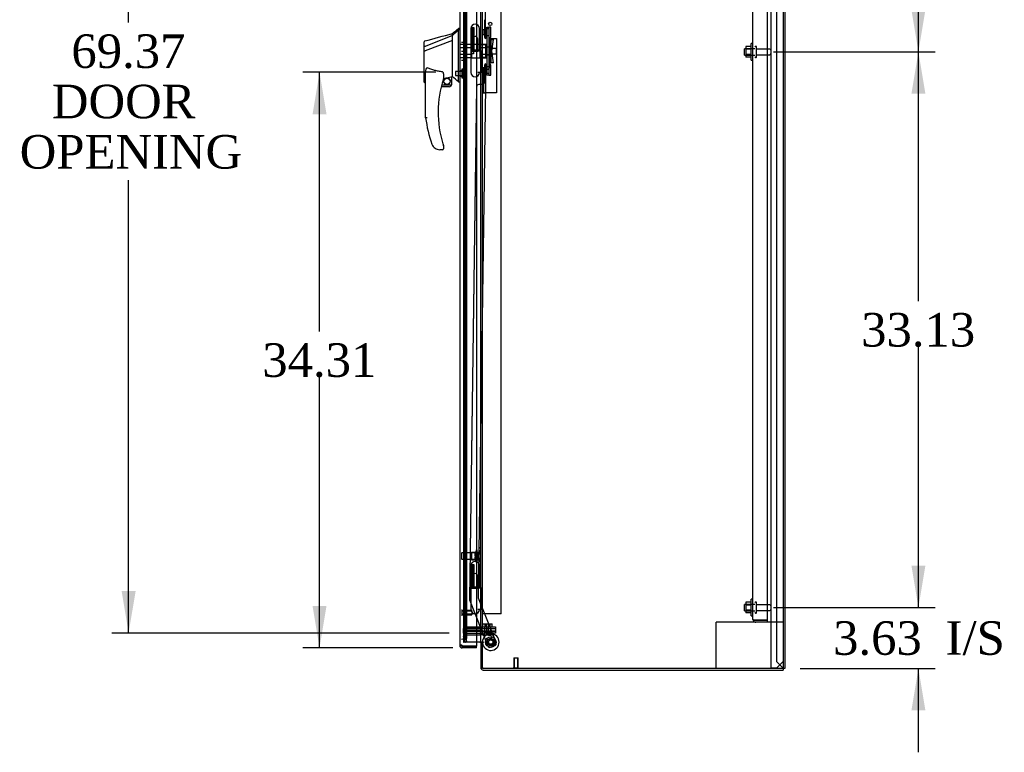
# Model space of a CAD drawing. Header units: inches. Extents: x 2 to 538, y -2 to 358.
# Tile 14 of 20: x 220 to 279, y 137 to 180. Entities that reach past the tile are written whole.
import ezdxf
from ezdxf.enums import TextEntityAlignment as Align
from ezdxf.lldxf.tags import DXFTag

# ---------------------------------------------------------------- set-up
doc = ezdxf.new("R2010")
doc.units = ezdxf.units.IN
doc.header["$MEASUREMENT"] = 0
for name, color, linetype in [('COM43135', 7, 'Continuous'), ('COM70220', 7, 'Continuous'), ('COM70838', 7, 'Continuous'), ('COM70839-4', 7, 'Continuous'), ('COM71019-1', 7, 'Continuous'), ('COM71043-2', 7, 'Continuous'), ('COM71044-2', 7, 'Continuous'), ('COM71046-2', 7, 'Continuous'), ('COM71047-2', 7, 'Continuous'), ('COM71052-1', 7, 'Continuous'), ('COM71053-1', 7, 'Continuous'), ('COM71054-1', 7, 'Continuous'), ('COM71145-1', 7, 'Continuous'), ('Default', 7, 'Continuous'), ('GSK87431', 7, 'Continuous'), ('HAN13068', 7, 'Continuous'), ('HAN13068_NUT', 7, 'Continuous'), ('HAN13068_SCREW', 7, 'Continuous'), ('HAN_NUT', 7, 'Continuous'), ('HNG14568', 7, 'Continuous'), ('HNG14568B', 7, 'Continuous'), ('HNG14568MH', 7, 'Continuous'), ('NTS166105', 7, 'Continuous'), ('NTS18147', 7, 'Continuous'), ('NTS86070', 7, 'Continuous'), ('ROL87452', 7, 'Continuous'), ('RVT17786', 7, 'Continuous'), ('RVT19000', 7, 'Continuous'), ('SCC87672', 7, 'Continuous'), ('SPC87323', 7, 'Continuous'), ('STD26089', 7, 'Continuous'), ('STD26122', 7, 'Continuous'), ('STD26258', 7, 'Continuous'), ('WAF25059', 7, 'Continuous'), ('WAF25376', 7, 'Continuous'), ('WAM30038', 7, 'Continuous')]:
    doc.layers.add(name, color=color, linetype=linetype)
doc.styles.add('SEACAD_Times_New_Roman', font='times.ttf')
tags = doc.linetypes.add('HIDDEN2', pattern=[0.1875, 0.125, -0.0625]).pattern_tags.tags
tags[6:7] = [DXFTag(74, 4), DXFTag(75, 0), DXFTag(340, '0'), DXFTag(46, 0.0), DXFTag(50, 0.0), DXFTag(44, 0.0), DXFTag(45, 0.0)]
tags[4:5] = [DXFTag(74, 4), DXFTag(75, 0), DXFTag(340, '0'), DXFTag(46, 0.0), DXFTag(50, 0.0), DXFTag(44, 0.0), DXFTag(45, 0.0)]
doc.dimstyles.new('HAMMOND_(STH_-_540x360)', dxfattribs={"dimtxt": 2, "dimasz": 2.5, "dimexe": 1, "dimexo": 1, "dimgap": 0.5, "dimtad": 0, "dimtih": 1, "dimtoh": 1, "dimzin": 0, "dimdsep": 46, "dimtxsty": 'SEACAD_Times_New_Roman', "dimblk1": '_SE_FILLED', "dimblk2": '_SE_FILLED', "dimsah": 1, "dimcen": 1, "dimadec": 0, "dimazin": 0, "dimtfac": 0.8, "dimtofl": 0, "dimtmove": 0, "dimatfit": 3, "dimfxl": 1, "dimtolj": 1, "dimtzin": 0, "dimarcsym": 0})

# ---------------------------------------------------------------- blocks, each defined once
blk = doc.blocks.new('SE2')
at = {"layer": 'COM43135', "color": 7, "linetype": 'HIDDEN2'}
for p, q in [((264.008, 144.466), (264.008, 212.096)), ((264.883, 144.406), (264.883, 212.156)), ((264.008, 144.466), (264.008, 144.466)), ((264.008, 144.466), (264.008, 144.466)), ((264.11, 144.406), (264.043, 144.357)), ((264.193, 144.406), (264.043, 144.406)), ((264.11, 144.406), (264.193, 144.406)), ((264.193, 144.406), (264.193, 144.406)), ((264.883, 144.406), (264.193, 144.406)), ((264.193, 144.406), (264.883, 144.406)), ((264.883, 144.281), (264.883, 144.406)), ((264.883, 144.281), (264.193, 144.281))]:
    blk.add_line(p, q, dxfattribs=at)
for start, end in [(180, 180.05887), (180.12083, 216.19405), (216.19405, 270)]:
    blk.add_arc((264.193, 144.466), 0.185, start, end, dxfattribs=at)
blk.add_open_spline([(264.043, 144.406), (264.032, 144.416), (264.023, 144.426), (264.014, 144.441), (264.012, 144.446), (264.008, 144.456), (264.008, 144.461), (264.008, 144.466)], degree=3, knots=[0, 0, 0, 0, 0.5, 0.5, 0.75, 0.75, 1, 1, 1, 1], dxfattribs=at)
at = {"layer": 'COM70220', "color": 7, "linetype": 'HIDDEN2'}
for p, q in [((246.884, 143.774), (246.884, 212.876)), ((246.884, 143.524), (246.884, 143.774))]:
    blk.add_line(p, q, dxfattribs=at)
blk.add_arc((246.634, 143.524), 0.25, 270, 0, dxfattribs=at)
at = {"layer": 'COM70838', "color": 7, "linetype": 'HIDDEN2'}
for p, q in [((248.146, 179.638), (248.146, 179.763)), ((248.146, 179.763), (248.271, 179.763)), ((248.146, 179.638), (248.146, 177.013)), ((248.271, 179.763), (248.271, 179.638)), ((248.271, 179.638), (248.271, 177.013)), ((248.274, 179.013), (248.388, 179.013)), ((248.388, 179.013), (248.388, 177.638)), ((248.388, 179.013), (248.558, 179.013)), ((248.458, 178.325), (248.558, 179.013)), ((248.558, 177.638), (248.458, 178.325)), ((248.388, 177.638), (248.285, 177.638)), ((248.558, 177.638), (248.388, 177.638)), ((248.146, 176.888), (248.146, 177.013)), ((248.271, 176.888), (248.146, 176.888)), ((248.271, 177.013), (248.271, 176.888))]:
    blk.add_line(p, q, dxfattribs=at)
for centre, start, end in [((248.388, 179.068), 180, 208.03984), ((248.388, 179.04), 180, 193.54456), ((248.388, 177.583), 151.96016, 180), ((248.388, 177.611), 166.45544, 180)]:
    blk.add_arc(centre, 0.117, start, end, dxfattribs=at)
at = {"layer": 'COM70839-4', "color": 7, "linetype": 'HIDDEN2'}
for p, q in [((248.089, 179.077), (247.64, 210.919)), ((248.089, 179.076), (247.64, 210.918)), ((248.004, 180.201), (248.018, 179.188)), ((248.004, 180.2), (248.018, 179.187)), ((248.089, 177.575), (247.64, 145.733)), ((248.089, 177.574), (247.64, 145.732)), ((248.018, 177.464), (248.004, 176.451)), ((248.018, 177.463), (248.004, 176.45)), ((247.539, 176.208), (247.108, 145.659)), ((247.539, 176.207), (247.108, 145.658)), ((247.877, 176.328), (247.666, 176.331)), ((247.877, 176.327), (247.666, 176.33)), ((247.117, 145.611), (248.21, 142.865)), ((247.117, 145.61), (248.21, 142.864)), ((247.64, 145.733), (248.703, 143.061)), ((247.64, 145.732), (248.703, 143.06)), ((248.633, 142.899), (248.372, 142.795)), ((248.633, 142.898), (248.372, 142.794))]:
    blk.add_line(p, q, dxfattribs=at)
for centre in [(248.385, 143.102), (248.385, 143.101)]:
    blk.add_circle(centre, 0.129, dxfattribs=at)
for centre, start, end in [((248.143, 179.19), 180.80825, 244.70437), ((248.143, 179.189), 180.80825, 244.70437), ((248.143, 177.462), 115.29563, 179.19175), ((247.664, 176.206), 89.19175, 179.19175), ((247.664, 176.205), 89.19175, 179.19175), ((247.879, 176.453), 269.19175, 359.19175), ((247.879, 176.452), 269.19175, 359.19175), ((247.233, 145.657), 179.19175, 201.70375), ((248.326, 142.911), 201.70375, 291.70375), ((248.587, 143.015), 291.70375, 21.70375)]:
    blk.add_arc(centre, 0.125, start, end, dxfattribs=at)
at = {"layer": 'COM71019-1', "color": 7, "linetype": 'HIDDEN2'}
for p, q in [((261.963, 144.281), (261.82, 144.281)), ((261.82, 141.531), (261.82, 144.281)), ((264.193, 144.281), (261.963, 144.281)), ((265.82, 144.281), (264.883, 144.281))]:
    blk.add_line(p, q, dxfattribs=at)
at = {"layer": 'COM71043-2', "color": 7, "linetype": 'Continuous'}
for p, q in [((265.82, 222.023), (265.82, 141.531)), ((247.79, 143.103), (247.79, 215.492)), ((247.742, 143.103), (247.539, 143.103)), ((247.742, 143.103), (247.79, 143.103)), ((247.933, 143.103), (247.79, 143.103)), ((247.933, 143.073), (247.885, 143.073)), ((247.885, 141.531), (247.885, 143.073)), ((265.82, 141.531), (247.885, 141.531))]:
    blk.add_line(p, q, dxfattribs=at)
at = {"layer": 'COM71043-2', "color": 7, "linetype": 'HIDDEN2'}
for p, q in [((246.76, 213.01), (246.76, 143.103)), ((246.86, 143.353), (246.86, 213.01)), ((246.952, 143.353), (246.952, 213.01)), ((246.765, 143.103), (246.76, 143.103)), ((246.765, 143.103), (246.795, 143.103)), ((246.887, 143.103), (246.795, 143.103)), ((246.903, 143.103), (246.887, 143.103)), ((247.539, 143.103), (246.903, 143.103))]:
    blk.add_line(p, q, dxfattribs=at)
at = {"layer": 'COM71043-2', "color": 7, "linetype": 'Continuous'}
blk.add_arc((247.933, 143.088), 0.015, 270, 90, dxfattribs=at)
at = {"layer": 'COM71043-2', "color": 7, "linetype": 'HIDDEN2'}
for centre, major_axis, start_param, end_param in [((246.795, 143.353), (0, -0.25), 0, 1.570796), ((246.887, 143.353), (0, 0.25), 3.141593, 4.712389)]:
    blk.add_ellipse(centre, major_axis=major_axis, ratio=0.258819, start_param=start_param, end_param=end_param, dxfattribs=at)
at = {"layer": 'COM71044-2', "color": 7, "linetype": 'Continuous'}
for p, q in [((265.915, 222.023), (265.915, 141.531)), ((265.915, 141.531), (265.82, 141.531))]:
    blk.add_line(p, q, dxfattribs=at)
at = {"layer": 'COM71044-2', "color": 7, "linetype": 'HIDDEN2'}
for p, q in [((265.415, 221.618), (265.415, 141.936)), ((265.415, 141.936), (265.772, 141.579)), ((265.772, 141.579), (265.82, 141.531))]:
    blk.add_line(p, q, dxfattribs=at)
at = {"layer": 'COM71046-2', "color": 7, "linetype": 'HIDDEN2'}
for p, q in [((246.859, 143.103), (246.764, 143.458)), ((246.951, 143.127), (246.856, 143.483)), ((246.902, 143.638), (247.742, 143.638)), ((246.902, 143.543), (247.742, 143.543)), ((246.859, 143.103), (246.951, 143.127))]:
    blk.add_line(p, q, dxfattribs=at)
at = {"layer": 'COM71046-2', "color": 7, "linetype": 'Continuous'}
for p, q in [((247.79, 143.103), (247.79, 143.073)), ((247.79, 143.073), (247.79, 141.579)), ((247.885, 143.073), (247.79, 143.073)), ((247.885, 143.103), (247.885, 143.073)), ((247.885, 143.073), (247.885, 143.073)), ((247.933, 141.436), (265.82, 141.436)), ((265.82, 141.531), (265.82, 141.436))]:
    blk.add_line(p, q, dxfattribs=at)
at = {"layer": 'COM71046-2', "color": 7, "linetype": 'HIDDEN2'}
for centre, radius, start, end in [((246.902, 143.495), 0.143, 90, 195), ((246.902, 143.495), 0.048, 90, 195), ((247.742, 143.495), 0.143, 0, 90), ((247.742, 143.495), 0.048, 0, 90), ((247.933, 141.579), 0.048, 180, 270)]:
    blk.add_arc(centre, radius, start, end, dxfattribs=at)
at = {"layer": 'COM71046-2', "color": 7, "linetype": 'Continuous'}
blk.add_arc((247.933, 141.579), 0.143, 180, 270, dxfattribs=at)
at = {"layer": 'COM71047-2', "color": 7, "linetype": 'HIDDEN2'}
for p, q in [((265.07, 221.626), (265.07, 141.563)), ((265.07, 141.563), (265.213, 141.563)), ((265.213, 141.563), (265.445, 141.563)), ((265.82, 141.938), (265.445, 141.563))]:
    blk.add_line(p, q, dxfattribs=at)
at = {"layer": 'COM71052-1', "color": 7, "linetype": 'HIDDEN2'}
for p, q in [((246.76, 212.638), (246.76, 144.013)), ((247.884, 144.013), (247.884, 212.638))]:
    blk.add_line(p, q, dxfattribs=at)
at = {"layer": 'COM71053-1', "color": 7, "linetype": 'HIDDEN2'}
for p, q in [((247.884, 177.252), (247.884, 211.857)), ((249.009, 144.794), (249.009, 211.857)), ((248.346, 177.376), (248.346, 179.082)), ((248.346, 179.082), (248.721, 179.082)), ((248.721, 179.082), (248.721, 175.836)), ((248.027, 177.252), (247.884, 177.252)), ((247.979, 175.836), (247.979, 177.252)), ((247.979, 177.251), (248.027, 177.251)), ((248.027, 177.252), (248.221, 177.252)), ((248.027, 177.251), (248.221, 177.251)), ((248.221, 177.251), (248.346, 177.376)), ((248.221, 177.252), (248.346, 177.376)), ((247.884, 175.836), (248.027, 175.836)), ((247.884, 144.794), (247.884, 175.836)), ((248.721, 175.836), (248.027, 175.836)), ((248.027, 144.794), (247.884, 144.794)), ((249.009, 144.794), (248.027, 144.794))]:
    blk.add_line(p, q, dxfattribs=at)
blk.add_circle((248.354, 179.95), 0.098, dxfattribs=at)
at = {"layer": 'COM71054-1', "color": 7, "linetype": 'HIDDEN2'}
for p, q in [((246.759, 144.013), (247.908, 144.013)), ((246.759, 144.013), (246.759, 143.888)), ((246.759, 143.888), (247.908, 143.888)), ((247.908, 144.013), (248.658, 144.013)), ((248.658, 143.888), (247.908, 143.888)), ((248.658, 144.013), (248.658, 143.888)), ((246.759, 143.638), (246.759, 143.763)), ((247.908, 143.763), (246.759, 143.763)), ((246.902, 143.638), (246.759, 143.638)), ((247.908, 143.638), (247.742, 143.638)), ((247.908, 143.763), (248.658, 143.763)), ((248.658, 143.638), (247.908, 143.638)), ((248.658, 143.763), (248.658, 143.638))]:
    blk.add_line(p, q, dxfattribs=at)
at = {"layer": 'COM71145-1', "color": 7, "linetype": 'Continuous'}
for p, q in [((246.539, 213.75), (246.539, 142.901)), ((247.539, 208.831), (247.539, 179.914)), ((247.539, 176.816), (247.539, 147.899)), ((247.539, 144.801), (247.539, 142.853)), ((246.539, 142.9), (246.539, 142.901)), ((246.609, 142.901), (246.539, 142.901)), ((246.539, 142.9), (246.609, 142.9)), ((246.634, 142.901), (246.609, 142.901)), ((246.609, 142.9), (246.634, 142.9)), ((246.634, 142.9), (246.634, 142.901)), ((246.706, 142.852), (246.682, 142.852)), ((246.682, 142.852), (246.682, 142.827)), ((246.682, 142.827), (246.682, 142.757)), ((246.706, 142.757), (246.682, 142.757)), ((246.706, 142.853), (247.539, 142.853)), ((247.539, 142.852), (246.706, 142.852)), ((246.706, 142.852), (246.706, 142.757)), ((247.539, 142.757), (246.706, 142.757)), ((247.539, 142.757), (247.539, 142.852))]:
    blk.add_line(p, q, dxfattribs=at)
at = {"layer": 'COM71145-1', "color": 7, "linetype": 'HIDDEN2'}
for p, q in [((247.209, 179.714), (247.209, 178.364)), ((247.404, 179.714), (247.209, 179.714)), ((247.404, 178.364), (247.404, 179.714)), ((247.539, 179.914), (247.539, 176.816)), ((247.209, 178.364), (247.404, 178.364)), ((247.539, 147.899), (247.539, 144.801)), ((247.404, 147.699), (247.209, 147.699)), ((247.209, 147.699), (247.209, 146.349)), ((247.404, 146.349), (247.404, 147.699)), ((247.209, 146.349), (247.404, 146.349))]:
    blk.add_line(p, q, dxfattribs=at)
at = {"layer": 'COM71145-1', "color": 7, "linetype": 'Continuous'}
for centre, radius, start, end in [((246.682, 142.9), 0.143, 180, 270), ((246.682, 142.9), 0.048, 180, 270), ((246.625, 142.843), 0.0815, 6.77269, 45.12831)]:
    blk.add_arc(centre, radius, start, end, dxfattribs=at)
blk.add_open_spline([(246.682, 142.901), (246.673, 142.905), (246.665, 142.909), (246.646, 142.915), (246.637, 142.917), (246.62, 142.921), (246.611, 142.922), (246.595, 142.924), (246.588, 142.924), (246.574, 142.924), (246.568, 142.924), (246.558, 142.922), (246.553, 142.921), (246.546, 142.917), (246.543, 142.915), (246.54, 142.909), (246.539, 142.905), (246.539, 142.901)], degree=3, knots=[0, 0, 0, 0, 0.125, 0.125, 0.25, 0.25, 0.375, 0.375, 0.5, 0.5, 0.625, 0.625, 0.75, 0.75, 0.875, 0.875, 1, 1, 1, 1], dxfattribs=at)
blk.add_open_spline([(246.636, 142.917), (246.635, 142.912), (246.634, 142.907), (246.634, 142.901)], degree=3, dxfattribs=at)
at = {"layer": 'GSK87431', "color": 7, "linetype": 'HIDDEN2'}
for p, q in [((246.759, 143.732), (246.759, 143.919)), ((247.908, 143.919), (246.759, 143.919)), ((247.908, 143.919), (248.658, 143.919)), ((248.658, 143.919), (248.658, 143.732)), ((247.908, 143.732), (246.759, 143.732)), ((248.658, 143.732), (247.908, 143.732))]:
    blk.add_line(p, q, dxfattribs=at)
at = {"layer": 'HAN13068', "color": 7, "linetype": 'Continuous'}
for p, q in [((246.539, 179.675), (246.456, 179.675)), ((246.459, 179.675), (246.459, 179.574)), ((246.104, 179.263), (244.469, 178.608)), ((246.104, 179.263), (246.104, 179.375)), ((246.104, 179.117), (246.104, 179.263)), ((246.104, 179.023), (246.104, 179.117)), ((246.104, 178.95), (246.104, 179.023)), ((246.459, 179.514), (246.459, 179.574)), ((246.459, 179.428), (246.459, 179.514)), ((246.459, 176.937), (246.459, 179.428)), ((244.424, 178.582), (244.424, 178.879)), ((244.424, 178.348), (244.424, 178.582)), ((246.104, 178.95), (244.48, 178.346)), ((246.104, 177.065), (246.104, 178.95)), ((244.424, 176.476), (244.424, 178.348)), ((244.478, 178.346), (244.48, 178.346)), ((244.504, 174.343), (244.504, 177.013)), ((245.564, 176.933), (245.564, 176.669)), ((245.564, 176.683), (245.691, 176.712)), ((245.775, 176.732), (246.009, 176.787)), ((246.039, 176.79), (246.104, 176.805)), ((246.039, 176.79), (246.039, 176.791)), ((246.039, 176.791), (246.039, 176.325)), ((246.104, 176.918), (246.104, 177.065)), ((246.104, 176.805), (246.104, 176.918)), ((246.459, 176.532), (246.459, 176.937)), ((244.498, 176.417), (244.504, 176.419)), ((245.914, 176.2), (245.434, 176.2)), ((245.466, 176.325), (246.039, 176.325)), ((246.459, 176.507), (246.459, 176.532)), ((246.459, 176.505), (246.539, 176.505)), ((245.067, 172.54), (245.066, 172.539)), ((245.564, 172.689), (245.564, 172.51)), ((245.504, 172.45), (245.349, 172.45))]:
    blk.add_line(p, q, dxfattribs=at)
at = {"layer": 'HAN13068', "color": 7, "linetype": 'HIDDEN2'}
for p, q in [((247.241, 178.721), (246.539, 178.721)), ((247.241, 178.525), (246.539, 178.525)), ((247.241, 178.721), (247.241, 178.525)), ((247.241, 178.525), (247.241, 178.126)), ((247.366, 178.485), (247.241, 178.485)), ((247.366, 178.485), (247.366, 178.325)), ((248.701, 178.485), (248.271, 178.485)), ((248.701, 178.485), (248.701, 178.165)), ((248.731, 178.455), (248.701, 178.485)), ((248.731, 178.195), (248.731, 178.455)), ((247.241, 178.126), (246.539, 178.126)), ((247.241, 177.93), (246.539, 177.93)), ((247.366, 178.165), (247.241, 178.165)), ((247.241, 178.126), (247.241, 177.93)), ((247.366, 178.325), (247.366, 178.165)), ((248.271, 178.165), (248.701, 178.165)), ((248.701, 178.165), (248.731, 178.195)), ((246.664, 177.15), (246.539, 177.15)), ((246.539, 176.825), (246.664, 176.825))]:
    blk.add_line(p, q, dxfattribs=at)
at = {"layer": 'HAN13068', "color": 7, "linetype": 'Continuous'}
blk.add_circle((245.778, 176.529), 0.188, dxfattribs=at)
for centre, radius, start, end in [((230.075, 198.703), 25.11, 309.66938, 310.72993), ((-54.409, 1297.872), 1158.164, 284.954427, 285.038821), ((244.484, 178.879), 0.06, 105.32395, 180.00016), ((244.469, 178.706), 0.361, 262.90649, 271.52325), ((251.668, 174.679), 6.417, 162.10501, 197.01016), ((245.504, 176.669), 0.06, 342.10501, 0), ((245.778, 176.529), 0.202, 115.2676, 90.89564), ((245.516, 177.657), 0.961, 280.53162, 285.63162), ((209.693, 133.359), 56.686, 49.56494, 50.03473), ((245.914, 176.325), 0.125, 270, 310.5358), ((245.914, 176.325), 0.125, 310.5358, 346.11346), ((245.914, 176.325), 0.125, 346.11346, 360), ((251.844, 175.278), 7.4, 187.26095, 199.71455), ((245.349, 172.95), 0.5, 199.71455, 235.43766), ((245.349, 172.95), 0.5, 235.43766, 270), ((245.504, 172.689), 0.06, 0, 17.89499), ((245.504, 172.51), 0.06, 270, 0)]:
    blk.add_arc(centre, radius, start, end, dxfattribs=at)
blk.add_ellipse((244.484, 176.476), major_axis=(0.06, 0), ratio=0.999979, start_param=3.141468, end_param=4.950188, dxfattribs=at)
blk.add_open_spline([(246.459, 179.574), (246.341, 179.47), (246.222, 179.367), (246.104, 179.263)], degree=3, dxfattribs=at)
for points, knots in [([(244.469, 178.608), (244.456, 178.606), (244.445, 178.603), (244.429, 178.594), (244.424, 178.588), (244.424, 178.582)], [0, 0, 0, 0, 0.5, 0.5, 1, 1, 1, 1]), ([(244.504, 177.013), (244.504, 177.071), (244.508, 177.128), (244.523, 177.213), (244.529, 177.242), (244.544, 177.283), (244.549, 177.296), (244.562, 177.314), (244.567, 177.32), (244.579, 177.327), (244.587, 177.328), (244.594, 177.326)], [0, 0, 0, 0, 0.5, 0.5, 0.75, 0.75, 0.875, 0.875, 0.9375, 0.9375, 1, 1, 1, 1]), ([(245.504, 177.087), (245.426, 177.098), (245.348, 177.11), (245.194, 177.14), (245.117, 177.157), (244.965, 177.197), (244.889, 177.219), (244.741, 177.269), (244.667, 177.296), (244.594, 177.326)], [0, 0, 0, 0, 0.25, 0.25, 0.5, 0.5, 0.75, 0.75, 1, 1, 1, 1]), ([(245.504, 177.087), (245.508, 177.087), (245.512, 177.085), (245.518, 177.081), (245.521, 177.079), (245.529, 177.07), (245.533, 177.064), (245.54, 177.051), (245.543, 177.045), (245.549, 177.031), (245.551, 177.024), (245.557, 177.003), (245.559, 176.989), (245.562, 176.968), (245.563, 176.961), (245.564, 176.947), (245.564, 176.94), (245.564, 176.933)], [0, 0, 0, 0, 0.0625, 0.0625, 0.125, 0.125, 0.25, 0.25, 0.375, 0.375, 0.5, 0.5, 0.75, 0.75, 0.875, 0.875, 1, 1, 1, 1]), ([(246.009, 176.787), (246.013, 176.787), (246.017, 176.788), (246.024, 176.79), (246.027, 176.79), (246.036, 176.791), (246.039, 176.791), (246.039, 176.791)], [0, 0, 0, 0, 0.25, 0.25, 0.5, 0.5, 1, 1, 1, 1]), ([(244.594, 174.348), (244.588, 174.348), (244.582, 174.348), (244.571, 174.347), (244.565, 174.347), (244.549, 174.345), (244.539, 174.345), (244.526, 174.344), (244.523, 174.344), (244.516, 174.343), (244.513, 174.343), (244.509, 174.343), (244.507, 174.343), (244.505, 174.343), (244.504, 174.343), (244.504, 174.343)], [0, 0, 0, 0, 0.125, 0.125, 0.25, 0.25, 0.5, 0.5, 0.625, 0.625, 0.75, 0.75, 0.875, 0.875, 1, 1, 1, 1]), ([(245.532, 172.802), (245.537, 172.784), (245.542, 172.767), (245.55, 172.741), (245.553, 172.733), (245.557, 172.721), (245.558, 172.717), (245.56, 172.712), (245.56, 172.71), (245.561, 172.708), (245.561, 172.707), (245.561, 172.707)], [0, 0, 0, 0, 0.5, 0.5, 0.75, 0.75, 0.875, 0.875, 0.9375, 0.9375, 1, 1, 1, 1])]:
    blk.add_open_spline(points, degree=3, knots=knots, dxfattribs=at)
at = {"layer": 'HAN13068_NUT', "color": 7, "linetype": 'HIDDEN2'}
for p, q in [((247.741, 178.709), (247.741, 178.517)), ((248.066, 178.709), (247.741, 178.709)), ((247.741, 178.517), (247.741, 178.133)), ((248.066, 178.517), (247.741, 178.517)), ((248.066, 178.709), (248.066, 178.613)), ((248.116, 178.658), (248.066, 178.658)), ((248.066, 178.613), (248.066, 178.517)), ((248.066, 178.517), (248.066, 178.325)), ((247.741, 178.133), (247.741, 177.941)), ((248.066, 178.133), (247.741, 178.133)), ((248.066, 177.941), (247.741, 177.941)), ((248.066, 178.325), (248.066, 178.133)), ((248.066, 178.133), (248.066, 178.037)), ((248.066, 178.037), (248.066, 177.941)), ((248.066, 177.993), (248.116, 177.993))]:
    blk.add_line(p, q, dxfattribs=at)
for centre, start, end in [((248.116, 178.628), 0, 90), ((248.116, 178.023), 270, 0)]:
    blk.add_arc(centre, 0.03, start, end, dxfattribs=at)
at = {"layer": 'HAN13068_SCREW', "color": 7, "linetype": 'HIDDEN2'}
for p, q in [((246.664, 177.25), (246.664, 176.725)), ((246.734, 177.25), (246.664, 177.25)), ((246.734, 177.25), (246.734, 176.725)), ((246.289, 177.103), (246.289, 176.871)), ((246.664, 177.103), (246.289, 177.103)), ((246.289, 176.871), (246.664, 176.871)), ((246.664, 176.725), (246.734, 176.725)), ((246.871, 177.18), (246.734, 177.18)), ((246.871, 176.987), (246.734, 176.987)), ((246.871, 176.795), (246.734, 176.795)), ((246.871, 176.987), (246.871, 177.18)), ((246.871, 176.795), (246.871, 176.987))]:
    blk.add_line(p, q, dxfattribs=at)
at = {"layer": 'HAN_NUT', "color": 7, "linetype": 'HIDDEN2'}
for p, q in [((246.634, 178.855), (246.849, 178.855)), ((246.849, 178.325), (246.849, 178.855)), ((246.634, 178.325), (246.849, 178.325)), ((246.849, 177.795), (246.849, 178.325)), ((246.634, 177.795), (246.849, 177.795))]:
    blk.add_line(p, q, dxfattribs=at)
at = {"layer": 'HNG14568', "color": 7, "linetype": 'Continuous'}
for p, q in [((247.2, 179.677), (247.2, 178.404)), ((247.705, 178.404), (247.705, 179.677)), ((247.2, 147.662), (247.2, 146.389)), ((247.705, 146.389), (247.705, 147.662))]:
    blk.add_line(p, q, dxfattribs=at)
at = {"layer": 'HNG14568', "color": 7, "linetype": 'HIDDEN2'}
for p, q in [((247.279, 179.674), (247.279, 178.404)), ((247.334, 179.674), (247.334, 178.404)), ((247.575, 179.674), (247.575, 179.674)), ((247.279, 147.659), (247.279, 146.389)), ((247.334, 147.659), (247.334, 146.389)), ((247.575, 147.659), (247.575, 147.659))]:
    blk.add_line(p, q, dxfattribs=at)
at = {"layer": 'HNG14568', "color": 7, "linetype": 'Continuous'}
for centre in [(247.452, 179.677), (247.452, 147.662)]:
    blk.add_arc(centre, 0.252, 0, 180, dxfattribs=at)
at = {"layer": 'HNG14568B', "color": 7, "linetype": 'Continuous'}
for p, q in [((247.199, 178.404), (247.705, 178.404)), ((247.199, 178.404), (247.199, 178.325)), ((247.705, 178.325), (247.705, 178.404)), ((247.199, 178.325), (247.62, 178.325)), ((247.199, 146.389), (247.705, 146.389)), ((247.199, 146.389), (247.199, 146.31)), ((247.199, 146.31), (247.62, 146.31)), ((247.705, 146.31), (247.705, 146.389))]:
    blk.add_line(p, q, dxfattribs=at)
at = {"layer": 'HNG14568MH', "color": 7, "linetype": 'HIDDEN2'}
for p, q in [((247.296, 179.044), (247.296, 178.325)), ((247.609, 178.325), (247.609, 179.044)), ((247.825, 178.325), (247.79, 178.325)), ((247.825, 177.055), (247.825, 178.325)), ((247.825, 177.055), (247.79, 177.055)), ((247.296, 147.029), (247.296, 146.31)), ((247.609, 146.31), (247.609, 147.029)), ((247.825, 146.31), (247.79, 146.31)), ((247.825, 145.04), (247.825, 146.31)), ((247.825, 145.04), (247.79, 145.04))]:
    blk.add_line(p, q, dxfattribs=at)
at = {"layer": 'HNG14568MH', "color": 7, "linetype": 'Continuous'}
for p, q in [((247.2, 178.325), (247.2, 177.053)), ((247.79, 178.325), (247.62, 178.325)), ((247.79, 177.055), (247.607, 177.055)), ((247.705, 177.053), (247.705, 177.055)), ((247.2, 146.31), (247.2, 145.038)), ((247.79, 146.31), (247.62, 146.31)), ((247.79, 145.04), (247.607, 145.04)), ((247.705, 145.038), (247.705, 145.04))]:
    blk.add_line(p, q, dxfattribs=at)
at = {"layer": 'HNG14568MH', "color": 7, "linetype": 'HIDDEN2'}
for centre, radius, start, end in [((247.452, 179.044), 0.156, 90, 180), ((247.452, 179.044), 0.157, 0, 90), ((247.452, 147.029), 0.157, 90, 180), ((247.452, 147.029), 0.157, 0, 90)]:
    blk.add_arc(centre, radius, start, end, dxfattribs=at)
at = {"layer": 'HNG14568MH', "color": 7, "linetype": 'Continuous'}
for centre in [(247.452, 177.053), (247.452, 145.038)]:
    blk.add_arc(centre, 0.253, 180, 0, dxfattribs=at)
at = {"layer": 'NTS166105', "color": 7, "linetype": 'HIDDEN2'}
for p, q in [((263.592, 178.597), (263.592, 178.435)), ((263.912, 178.597), (263.592, 178.597)), ((263.592, 178.435), (263.592, 178.126)), ((263.912, 178.435), (263.592, 178.435)), ((263.592, 178.126), (263.592, 177.965)), ((263.912, 178.126), (263.592, 178.126)), ((263.912, 177.965), (263.592, 177.965)), ((263.592, 145.472), (263.592, 145.31)), ((263.912, 145.472), (263.592, 145.472)), ((263.592, 145.31), (263.592, 145.001)), ((263.912, 145.31), (263.592, 145.31)), ((263.592, 145.001), (263.592, 144.84)), ((263.912, 145.001), (263.592, 145.001)), ((263.912, 144.84), (263.592, 144.84))]:
    blk.add_line(p, q, dxfattribs=at)
at = {"layer": 'NTS18147', "color": 7, "linetype": 'HIDDEN2'}
for p, q in [((247.675, 148.723), (247.675, 148.727)), ((247.738, 148.727), (247.675, 148.727)), ((247.675, 148.723), (247.675, 148.727)), ((247.675, 148.723), (247.675, 148.534)), ((247.675, 148.723), (247.738, 148.723)), ((247.675, 148.723), (247.675, 148.534)), ((247.675, 148.534), (247.675, 148.416)), ((247.738, 148.534), (247.675, 148.534)), ((247.675, 148.534), (247.675, 148.416)), ((247.738, 148.723), (247.738, 148.727)), ((247.738, 148.723), (247.738, 148.727)), ((247.738, 148.727), (247.738, 148.727)), ((247.738, 148.723), (247.738, 148.723)), ((247.738, 148.416), (247.738, 148.534)), ((247.738, 148.416), (247.738, 148.534)), ((247.738, 148.534), (247.738, 148.534)), ((247.8, 148.574), (247.8, 148.628)), ((247.8, 148.574), (247.8, 148.628)), ((247.238, 148.007), (247.238, 148.447)), ((247.675, 148.447), (247.238, 148.447)), ((247.238, 148.447), (247.238, 148.007)), ((247.238, 148.007), (247.675, 148.007)), ((247.675, 148.447), (247.675, 148.447)), ((247.675, 148.416), (247.675, 148.039)), ((247.675, 148.416), (247.738, 148.416)), ((247.675, 148.416), (247.675, 148.039)), ((247.675, 148.039), (247.675, 147.921)), ((247.738, 148.039), (247.675, 148.039)), ((247.675, 148.039), (247.675, 147.921)), ((247.675, 148.007), (247.675, 148.007)), ((247.675, 147.921), (247.675, 147.732)), ((247.675, 147.921), (247.738, 147.921)), ((247.675, 147.921), (247.675, 147.732)), ((247.738, 148.416), (247.738, 148.416)), ((247.738, 147.921), (247.738, 148.039)), ((247.738, 147.921), (247.738, 148.039)), ((247.738, 148.039), (247.738, 148.039)), ((247.738, 147.921), (247.738, 147.921)), ((247.675, 147.732), (247.675, 147.727)), ((247.738, 147.732), (247.675, 147.732)), ((247.675, 147.732), (247.675, 147.727)), ((247.675, 147.727), (247.738, 147.727)), ((247.738, 147.732), (247.738, 147.727)), ((247.738, 147.732), (247.738, 147.727)), ((247.738, 147.732), (247.738, 147.732)), ((247.738, 147.727), (247.738, 147.727)), ((247.8, 147.826), (247.8, 147.881)), ((247.8, 147.826), (247.8, 147.881))]:
    blk.add_line(p, q, dxfattribs=at)
blk.add_arc((247.482, 148.227), 0.318, 323.63381, 36.36619, dxfattribs=at)
blk.add_arc((247.482, 148.227), 0.318, 323.63381, 36.36619, dxfattribs=at)
for centre, start_param, end_param in [((247.482, 148.628), 2.506883, 3.776302), ((247.482, 148.628), 2.506883, 3.141593), ((247.482, 148.574), 2.506883, 3.141593), ((247.482, 147.881), 3.141593, 3.776302), ((247.482, 147.826), 2.506883, 3.776302), ((247.482, 147.826), 3.141593, 3.776302)]:
    blk.add_ellipse(centre, major_axis=(-0.318, 0), ratio=0.5, start_param=start_param, end_param=end_param, dxfattribs=at)
at = {"layer": 'NTS86070', "color": 7, "linetype": 'HIDDEN2'}
for p, q in [((247.884, 143.638), (247.884, 143.538)), ((247.884, 143.538), (248.384, 143.538)), ((247.988, 143.668), (247.988, 143.638)), ((248.271, 143.678), (247.998, 143.678)), ((248.009, 143.638), (248.009, 143.538)), ((248.113, 143.668), (248.113, 143.638)), ((248.396, 143.678), (248.271, 143.678)), ((248.281, 143.638), (248.281, 143.668)), ((248.384, 143.638), (248.384, 143.538)), ((248.384, 143.538), (248.509, 143.538)), ((248.406, 143.638), (248.406, 143.668)), ((248.509, 143.638), (248.509, 143.538))]:
    blk.add_line(p, q, dxfattribs=at)
for centre, start, end in [((247.998, 143.668), 90, 180), ((248.123, 143.668), 90, 180), ((248.271, 143.668), 0, 90), ((248.396, 143.668), 0, 90)]:
    blk.add_arc(centre, 0.01, start, end, dxfattribs=at)
at = {"layer": 'ROL87452', "color": 7, "linetype": 'HIDDEN2'}
blk.add_circle((248.385, 143.101), 0.206, dxfattribs=at)
for centre, start, end in [((248.385, 143.102), 0, 179.93922), ((248.385, 143.101), 77.45892, 91.92739), ((248.385, 143.101), 176.73782, 179.19175), ((248.385, 143.101), 183.26559, 196.71981), ((248.385, 143.102), 183.37893, 0)]:
    blk.add_arc(centre, 0.5, start, end, dxfattribs=at)
at = {"layer": 'ROL87452', "color": 7, "linetype": 'Continuous'}
for centre, start, end in [((248.385, 143.101), 179.19175, 183.26559), ((248.385, 143.102), 179.93922, 183.37893)]:
    blk.add_arc(centre, 0.5, start, end, dxfattribs=at)
at = {"layer": 'RVT17786', "color": 7, "linetype": 'HIDDEN2'}
for radius in [0.217, 0.125]:
    blk.add_circle((248.385, 143.102), radius, dxfattribs=at)
for start, end in [(70.57516, 110.33584), (338.64723, 0), (0, 8.50017)]:
    blk.add_arc((248.385, 143.101), 0.217, start, end, dxfattribs=at)
at = {"layer": 'RVT19000', "color": 7, "linetype": 'HIDDEN2'}
for p, q in [((247.934, 179.31), (247.934, 179.591)), ((248.146, 179.591), (247.934, 179.591)), ((248.271, 179.646), (248.146, 179.646)), ((248.271, 179.763), (248.271, 179.763)), ((248.384, 179.763), (248.271, 179.763)), ((248.384, 179.138), (248.384, 179.763)), ((247.934, 179.31), (248.146, 179.31)), ((248.146, 179.256), (248.271, 179.256)), ((248.271, 179.138), (248.384, 179.138)), ((247.934, 177.059), (247.934, 177.34)), ((248.146, 177.34), (247.934, 177.34)), ((248.271, 177.395), (248.146, 177.395)), ((248.384, 177.512), (248.271, 177.512)), ((248.384, 176.887), (248.384, 177.512)), ((247.934, 177.059), (248.146, 177.059)), ((248.146, 177.005), (248.271, 177.005)), ((248.271, 176.887), (248.271, 176.888)), ((248.271, 176.887), (248.384, 176.887))]:
    blk.add_line(p, q, dxfattribs=at)
at = {"layer": 'SCC87672', "color": 7, "linetype": 'HIDDEN2'}
for p, q in [((247.918, 144.187), (248.134, 144.187)), ((247.918, 144.013), (247.918, 144.187)), ((248.011, 144.013), (248.011, 143.513)), ((248.043, 144.013), (248.043, 144.187)), ((248.134, 144.187), (248.35, 144.187)), ((248.134, 144.013), (248.134, 144.187)), ((248.136, 144.013), (248.136, 143.513)), ((248.257, 143.513), (248.257, 144.013)), ((248.259, 144.013), (248.259, 144.187)), ((248.35, 144.187), (248.475, 144.187)), ((248.35, 144.013), (248.35, 144.187)), ((248.382, 143.513), (248.382, 144.013)), ((248.475, 144.013), (248.475, 144.187)), ((248.257, 143.513), (248.011, 143.513)), ((248.259, 143.513), (248.382, 143.513))]:
    blk.add_line(p, q, dxfattribs=at)
at = {"layer": 'SPC87323', "color": 7, "linetype": 'HIDDEN2'}
for p, q in [((248.146, 178.718), (247.241, 178.718)), ((248.271, 178.563), (248.146, 178.563)), ((248.271, 178.553), (248.146, 178.553)), ((247.241, 177.933), (248.146, 177.933)), ((248.271, 178.098), (248.146, 178.098)), ((248.271, 178.088), (248.146, 178.088))]:
    blk.add_line(p, q, dxfattribs=at)
at = {"layer": 'STD26089', "color": 7, "linetype": 'HIDDEN2'}
for p, q in [((263.508, 178.093), (263.508, 178.468)), ((264.133, 178.468), (263.508, 178.468)), ((264.203, 178.606), (264.163, 178.606)), ((264.233, 177.986), (264.233, 178.576)), ((265.01, 178.447), (264.233, 178.447)), ((263.508, 178.093), (264.133, 178.093)), ((264.163, 177.956), (264.203, 177.956)), ((264.233, 178.115), (265.01, 178.115)), ((263.508, 144.968), (263.508, 145.343)), ((264.133, 145.343), (263.508, 145.343)), ((263.508, 144.968), (264.133, 144.968)), ((264.203, 145.481), (264.163, 145.481)), ((264.233, 144.861), (264.233, 145.451)), ((265.01, 145.322), (264.233, 145.322)), ((264.233, 144.99), (265.01, 144.99)), ((264.163, 144.831), (264.203, 144.831))]:
    blk.add_line(p, q, dxfattribs=at)
for centre, radius, start, end in [((264.163, 178.576), 0.03, 90, 180), ((264.203, 178.576), 0.03, 0, 90), ((265.01, 178.387), 0.06, 0, 90), ((264.163, 177.986), 0.03, 180, 270), ((264.203, 177.986), 0.03, 270, 0), ((265.01, 178.175), 0.06, 270, 0), ((264.163, 145.451), 0.03, 90, 180), ((264.203, 145.451), 0.03, 0, 90), ((265.01, 145.262), 0.06, 0, 90), ((265.01, 145.05), 0.06, 270, 0), ((264.163, 144.861), 0.03, 180, 270), ((264.203, 144.861), 0.03, 270, 0)]:
    blk.add_arc(centre, radius, start, end, dxfattribs=at)
at = {"layer": 'STD26122', "color": 7, "linetype": 'HIDDEN2'}
for p, q in [((246.669, 148.412), (246.634, 148.377)), ((246.634, 148.077), (246.669, 148.042)), ((246.669, 148.042), (246.669, 148.412)), ((247.634, 148.412), (246.669, 148.412)), ((246.669, 148.042), (247.634, 148.042)), ((247.634, 148.042), (247.634, 148.412))]:
    blk.add_line(p, q, dxfattribs=at)
at = {"layer": 'STD26258', "color": 7, "linetype": 'HIDDEN2'}
for p, q in [((246.665, 145.009), (246.634, 145.009)), ((246.665, 145.009), (246.665, 144.696)), ((247.259, 144.977), (246.665, 144.977)), ((247.259, 144.977), (247.259, 144.727)), ((246.634, 144.696), (246.665, 144.696)), ((247.259, 144.947), (246.665, 144.947)), ((247.259, 144.758), (246.665, 144.758)), ((246.665, 144.727), (247.259, 144.727)), ((249.76, 142.156), (250.01, 142.156)), ((249.76, 142.156), (249.76, 141.562)), ((249.79, 142.156), (249.79, 141.562)), ((249.979, 142.156), (249.979, 141.562)), ((250.01, 141.562), (250.01, 142.156)), ((249.728, 141.562), (250.041, 141.562)), ((249.728, 141.562), (249.728, 141.531)), ((250.041, 141.531), (250.041, 141.562))]:
    blk.add_line(p, q, dxfattribs=at)
at = {"layer": 'WAF25059', "color": 7, "linetype": 'HIDDEN2'}
for p, q in [((263.912, 177.781), (263.912, 178.781)), ((264.008, 178.781), (263.912, 178.781)), ((263.912, 177.781), (264.008, 177.781)), ((263.912, 144.656), (263.912, 145.656)), ((264.008, 145.656), (263.912, 145.656)), ((263.912, 144.656), (264.008, 144.656))]:
    blk.add_line(p, q, dxfattribs=at)
at = {"layer": 'WAF25376', "color": 7, "linetype": 'HIDDEN2'}
for radius in [0.315, 0.14]:
    blk.add_circle((248.385, 143.102), radius, dxfattribs=at)
for radius, start, end in [(0.315, 70.31972, 90.57607), (0.14, 162.74041, 192.19057), (0.14, 267.16471, 315.17908), (0.315, 342.54722, 0), (0.315, 0, 13.90212)]:
    blk.add_arc((248.385, 143.101), radius, start, end, dxfattribs=at)
at = {"layer": 'WAM30038', "color": 7, "linetype": 'HIDDEN2'}
for p, q in [((247.526, 148.602), (247.526, 147.852)), ((247.55, 148.602), (247.526, 148.602)), ((247.526, 147.852), (247.526, 148.602)), ((247.55, 148.602), (247.55, 147.852)), ((247.55, 147.852), (247.55, 148.602)), ((247.55, 148.602), (247.55, 148.602)), ((247.462, 148.401), (247.462, 148.456)), ((247.462, 148.401), (247.462, 148.456)), ((247.507, 148.429), (247.462, 148.401)), ((247.462, 148.376), (247.507, 148.405)), ((247.462, 148.401), (247.478, 148.388)), ((247.462, 148.401), (247.478, 148.388)), ((247.462, 148.245), (247.462, 148.376)), ((247.462, 148.245), (247.462, 148.376)), ((247.507, 148.245), (247.462, 148.245)), ((247.462, 148.078), (247.462, 148.21)), ((247.462, 148.21), (247.507, 148.21)), ((247.462, 148.078), (247.462, 148.21)), ((247.507, 148.05), (247.462, 148.078)), ((247.478, 148.066), (247.462, 148.054)), ((247.478, 148.066), (247.462, 148.054)), ((247.462, 147.999), (247.462, 148.054)), ((247.462, 148.054), (247.507, 148.025)), ((247.462, 147.999), (247.462, 148.054)), ((247.478, 148.388), (247.517, 148.413)), ((247.517, 148.042), (247.478, 148.066)), ((247.526, 147.852), (247.55, 147.852)), ((247.55, 147.852), (247.55, 147.852))]:
    blk.add_line(p, q, dxfattribs=at)
for centre, radius, start, end in [((246.942, 149.13), 0.85, 311.70584, 313.44931), ((247.508, 148.227), 0.0181, 1.77183, 93.07302), ((247.508, 148.228), 0.0182, 267.1609, 357.99424), ((246.939, 147.322), 0.854, 46.55474, 48.29011)]:
    blk.add_arc(centre, radius, start, end, dxfattribs=at)
for points, knots in [([(247.462, 148.456), (247.475, 148.467), (247.488, 148.479), (247.501, 148.49), (247.503, 148.492), (247.505, 148.494), (247.507, 148.496)], [0, 0, 0, 0, 0.858552, 0.858552, 0.858552, 1, 1, 1, 1]), ([(247.507, 147.959), (247.505, 147.961), (247.503, 147.963), (247.501, 147.965), (247.488, 147.976), (247.475, 147.988), (247.462, 147.999)], [0, 0, 0, 0, 0.141448, 0.141448, 0.141448, 1, 1, 1, 1]), ([(247.521, 148.435), (247.52, 148.435), (247.52, 148.435), (247.516, 148.434), (247.512, 148.432), (247.507, 148.429)], [0.4389304, 0.4389304, 0.4389304, 0.4389304, 0.5, 0.5, 1, 1, 1, 1]), ([(247.507, 148.405), (247.51, 148.406), (247.512, 148.408), (247.516, 148.411), (247.518, 148.413), (247.521, 148.418), (247.523, 148.42), (247.526, 148.425), (247.526, 148.427), (247.526, 148.429)], [0, 0, 0, 0, 0.25, 0.25, 0.5, 0.5, 0.75, 0.75, 1, 1, 1, 1]), ([(247.526, 148.025), (247.526, 148.027), (247.526, 148.03), (247.523, 148.035), (247.521, 148.037), (247.516, 148.044), (247.512, 148.047), (247.507, 148.05)], [0, 0, 0, 0, 0.25, 0.25, 0.5, 0.5, 1, 1, 1, 1]), ([(247.507, 148.025), (247.51, 148.024), (247.512, 148.023), (247.516, 148.021), (247.518, 148.021), (247.52, 148.02), (247.52, 148.02), (247.521, 148.02)], [0, 0, 0, 0, 0.25, 0.25, 0.5, 0.5, 0.5626015, 0.5626015, 0.5626015, 0.5626015])]:
    blk.add_open_spline(points, degree=3, knots=knots, dxfattribs=at)
blk = doc.blocks.new('DMBLK5')
at = {"layer": 'Default', "linetype": 'Continuous', "transparency": 16777216}
for points in [[(274.291, 147.656), (273.457, 147.656), (273.874, 145.156)], [(274.291, 139.031), (273.874, 141.531), (273.457, 139.031)]]:
    blk.add_hatch(color=7, dxfattribs=at).paths.add_polyline_path(points)
at = {"layer": 'Default', "color": 7, "linetype": 'Continuous', "transparency": 16777216}
for p, q in [((273.874, 145.156), (273.874, 150.156)), ((265.233, 145.156), (274.874, 145.156)), ((266.82, 141.531), (274.874, 141.531)), ((273.874, 136.531), (273.874, 141.531))]:
    blk.add_line(p, q, dxfattribs=at)
at = {"layer": 'Default', "color": 7, "linetype": 'Continuous', "transparency": 16777216, "style": 'SEACAD_Times_New_Roman'}
for s, p in [('3.63', (268.79, 144.343)), ('I/S', (275.498, 144.343))]:
    blk.add_text(s, height=2, dxfattribs=at).set_placement(p, align=Align.TOP_LEFT)
blk = doc.blocks.new('_SE_FILLED')
at = {"color": 0}
blk.add_line((0, 0), (-1, 0), dxfattribs=at)
blk.add_solid([(0, 0), (-1, -0.1665), (-1, 0.1665), (0, 0)], dxfattribs=at)
blk = doc.blocks.new('DMBLK6')
at = {"layer": 'Default', "linetype": 'Continuous', "transparency": 16777216}
for points in [[(274.291, 175.781), (273.874, 178.281), (273.457, 175.781)], [(274.291, 147.656), (273.457, 147.656), (273.874, 145.156)]]:
    blk.add_hatch(color=7, dxfattribs=at).paths.add_polyline_path(points)
at = {"layer": 'Default', "color": 7, "linetype": 'Continuous', "transparency": 16777216}
for p, q in [((265.233, 178.281), (274.874, 178.281)), ((273.874, 163.418), (273.874, 178.281)), ((273.874, 145.156), (273.874, 160.718)), ((265.233, 145.156), (274.874, 145.156))]:
    blk.add_line(p, q, dxfattribs=at)
at = {"layer": 'Default', "color": 7, "linetype": 'Continuous', "transparency": 16777216, "style": 'SEACAD_Times_New_Roman'}
blk.add_text('33.13', height=2, dxfattribs=at).set_placement((270.462, 162.718), align=Align.TOP_LEFT)
blk = doc.blocks.new('DMBLK7')
at = {"layer": 'Default', "linetype": 'Continuous', "transparency": 16777216}
for points in [[(274.291, 208.906), (273.874, 211.406), (273.457, 208.906)], [(274.291, 180.781), (273.457, 180.781), (273.874, 178.281)]]:
    blk.add_hatch(color=7, dxfattribs=at).paths.add_polyline_path(points)
at = {"layer": 'Default', "color": 7, "linetype": 'Continuous', "transparency": 16777216}
for p, q in [((265.233, 211.406), (274.874, 211.406)), ((273.874, 196.543), (273.874, 211.406)), ((273.874, 178.281), (273.874, 193.843)), ((265.233, 178.281), (274.874, 178.281))]:
    blk.add_line(p, q, dxfattribs=at)
at = {"layer": 'Default', "color": 7, "linetype": 'Continuous', "transparency": 16777216, "style": 'SEACAD_Times_New_Roman'}
blk.add_text('33.13', height=2, dxfattribs=at).set_placement((270.462, 195.843), align=Align.TOP_LEFT)
blk = doc.blocks.new('DMBLK16')
at = {"layer": 'Default', "linetype": 'Continuous', "transparency": 16777216}
for points in [[(237.764, 174.565), (238.597, 174.565), (238.18, 177.065)], [(237.764, 145.257), (238.18, 142.757), (238.597, 145.257)]]:
    blk.add_hatch(color=7, dxfattribs=at).paths.add_polyline_path(points)
at = {"layer": 'Default', "color": 7, "linetype": 'Continuous', "transparency": 16777216}
for p, q in [((245.104, 177.065), (237.18, 177.065)), ((238.18, 161.611), (238.18, 177.065)), ((238.18, 142.757), (238.18, 158.911)), ((246.122, 142.757), (237.18, 142.757))]:
    blk.add_line(p, q, dxfattribs=at)
at = {"layer": 'Default', "color": 7, "linetype": 'Continuous', "transparency": 16777216, "style": 'SEACAD_Times_New_Roman'}
blk.add_text('34.31', height=2, dxfattribs=at).set_placement((234.768, 160.911), align=Align.TOP_LEFT)
blk = doc.blocks.new('DMBLK17')
at = {"layer": 'Default', "linetype": 'Continuous', "transparency": 16777216}
for points in [[(226.385, 210.513), (227.218, 210.513), (226.801, 213.013)], [(226.385, 146.138), (226.801, 143.638), (227.218, 146.138)]]:
    blk.add_hatch(color=7, dxfattribs=at).paths.add_polyline_path(points)
at = {"layer": 'Default', "color": 7, "linetype": 'Continuous', "transparency": 16777216}
for p, q in [((245.902, 213.013), (225.801, 213.013)), ((226.801, 180.025), (226.801, 213.013)), ((226.801, 143.638), (226.801, 170.625)), ((245.902, 143.638), (225.801, 143.638))]:
    blk.add_line(p, q, dxfattribs=at)
at = {"layer": 'Default', "color": 7, "linetype": 'Continuous', "transparency": 16777216, "style": 'SEACAD_Times_New_Roman'}
for s, p in [('69.37', (223.389, 179.325)), ('DOOR ', (222.228, 176.325)), ('OPENING', (220.309, 173.325))]:
    blk.add_text(s, height=2, dxfattribs=at).set_placement(p, align=Align.TOP_LEFT)

msp = doc.modelspace()

# ---------------------------------------------------------------- block references
at = {"layer": 'Default'}
msp.add_blockref('SE2', (0, 0), dxfattribs=at)

# ---------------------------------------------------------------- dimensions: what is measured, and where the dimension line sits
at = {"layer": 'Default', "color": 7, "linetype": 'Continuous'}
for base, p1, p2, text, picture, middle, dimtype in [((226.8014, 143.6384), (247.7416, 143.6384), (247.7416, 213.0125), '\\A1;<>\\PDOOR \\XOPENING', 'DMBLK17', (226.8014, 178.3255), 161), ((273.873952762, 178.280911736), (264.232631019, 178.280911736), (264.232631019, 211.405911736), '\\A1;<>', 'DMBLK7', (273.873952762, 194.843411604), 161), ((273.873952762, 145.155911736), (264.232631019, 145.155911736), (264.232631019, 178.280911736), '\\A1;<>', 'DMBLK6', (273.873952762, 161.718411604), 161), ((238.18, 177.065), (247.122, 142.757), (246.104, 177.065), '\\A1;<>', 'DMBLK16', (238.18, 159.911), 160), ((273.873952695, 145.155911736), (265.819631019, 141.530911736), (264.232631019, 145.155911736), '\\A1;<> I/S', 'DMBLK5', (273.873952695, 143.343411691), 160)]:
    dim = msp.add_linear_dim(base=base, p1=p1, p2=p2, angle=90, text=text, dimstyle='HAMMOND_(STH_-_540x360)', dxfattribs=at)
    dim.commit()
    dim.dimension.update_dxf_attribs({"geometry": picture, "text_midpoint": middle, "dimtype": dimtype})

doc.saveas('drawing.dxf')
